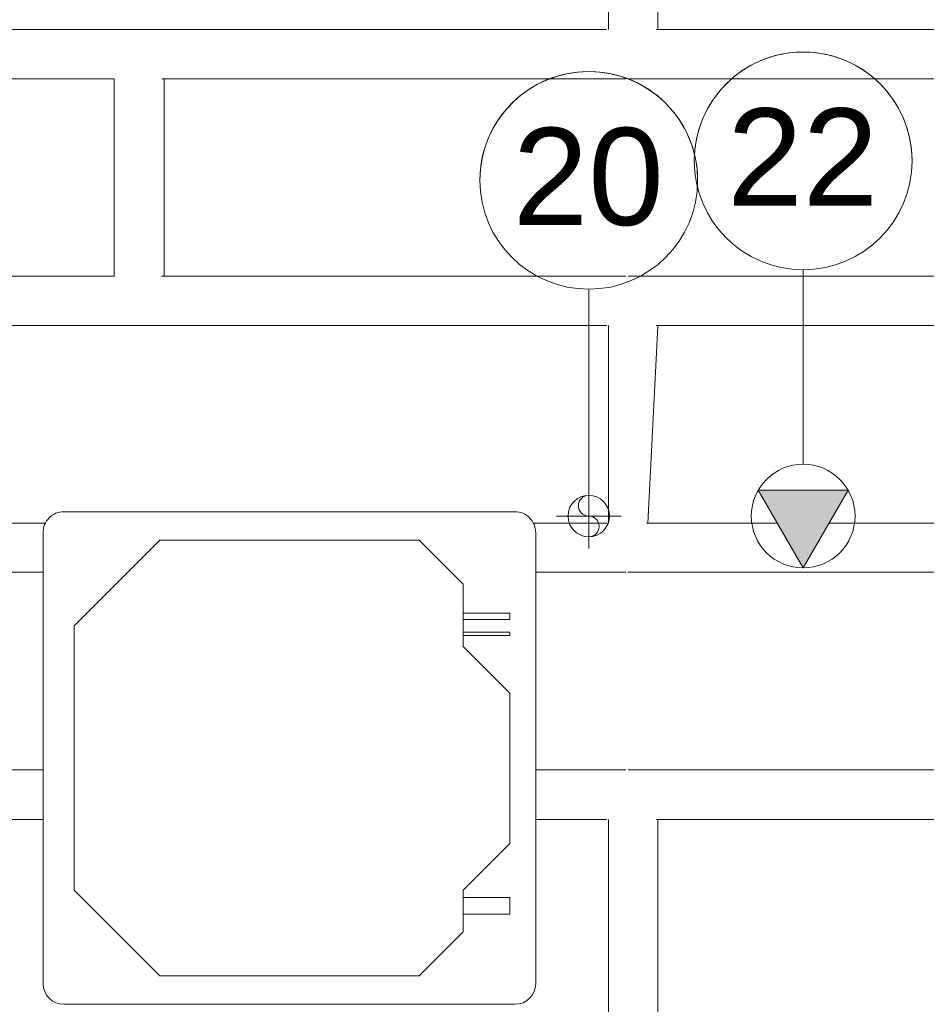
# Model space of a CAD drawing. Header units: metres. Extents: x 2.9 to 42.3, y -72.9 to -49.3.
# Tile 138 of 256: x 7 to 8.8, y -53.3 to -51.4. Entities that reach past the tile are written whole.
import ezdxf

# ---------------------------------------------------------------- set-up
doc = ezdxf.new("R2010")
doc.units = ezdxf.units.M
doc.linetypes.add('Oculto 1_5', pattern=[0.0022, 0.0015, -0.0007000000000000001])
for name, color, linetype, lineweight in [('A-DETL', 7, 'Oculto 1_5', 18), ('A-FLOR-PATT', 7, 'Continuous', 18), ('M-EQPM', 7, 'Continuous', 18), ('M-MNTG', 7, 'Continuous', 18)]:
    doc.layers.add(name, color=color, linetype=linetype, lineweight=lineweight)
doc.layers.add('M-MNTG-IDEN', color=1, linetype='Continuous', lineweight=9, true_color=0xff0000)
doc.styles.add('Arial_1', font='arial.ttf', dxfattribs={"height": 0.1874999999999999})

# ---------------------------------------------------------------- blocks, each defined once
blk = doc.blocks.new('4 GRE - ESCOLA DE CINEMA E AUDIOVISUAL CINE REX R07_rvt-1-2PAV')
at = {"layer": 'A-FLOR-PATT', "true_color": 0xededed}
h = blk.add_hatch(dxfattribs=at)
h.set_pattern_fill('FP_3', style=0, pattern_type=2)
h.set_pattern_definition([(90, (21.612, -62.872), (-1.905, 1.905), [0.381, -1.524]), (0, (21.612, -62.49100000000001), (1.905, 1.905), [1.81, -0.09525]), (270, (23.422, -62.49100000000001), (1.905, -1.905), [0.381, -1.524]), (180, (23.422, -62.872), (-1.905, -1.905), [1.81, -0.09525]), (0, (21.555, -62.395), (1.905, 1.905), [0.9144, -0.9906]), (90, (22.469, -62.395), (-1.905, 1.905), [0.381, -1.524]), (180, (22.469, -62.014), (-1.905, -1.905), [0.9144, -0.9906]), (180, (23.46, -62.395), (-1.905, -1.905), [0.89535, -1.01]), (90, (22.565, -62.395), (-1.905, 1.905), [0.381, -1.524]), (0, (22.565, -62.014), (1.905, 1.905), [0.89535, -1.01]), (0, (21.593, -61.919), (1.905, 1.905), [1.829, -0.0762]), (90, (23.422, -61.919), (-1.905, 1.905), [0.381, -1.524]), (180, (23.422, -61.538), (-1.905, -1.905), [1.81, -0.09525]), (267.138, (21.612, -61.538), (1.90474424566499, 36.19504142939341), [0.38148, -37.766]), (90, (22.565, -61.443), (-1.905, 1.905), [0.381, -1.524]), (180, (23.46, -61.443), (-1.905, -1.905), [0.89535, -1.01]), (90, (22.469, -61.443), (-1.905, 1.905), [0.381, -1.524]), (0, (21.555, -61.443), (1.905, 1.905), [0.9144, -0.9906]), (0, (22.565, -61.062), (1.905, 1.905), [0.89535, -1.01]), (180, (22.469, -61.062), (-1.905, -1.905), [0.9144, -0.9906])])
h.paths.add_polyline_path([(10.09251112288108, -54.36544595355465), (10.09251112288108, -53.09342525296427), (9.799787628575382, -53.09342525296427), (9.799787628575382, -53.35842525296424), (9.679787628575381, -53.35842525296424), (9.679787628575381, -53.34842525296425), (9.649787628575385, -53.34842525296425), (9.649787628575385, -51.07154163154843), (5.517339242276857, -51.07154163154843), (5.517339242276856, -54.34154163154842), (9.649787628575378, -54.34154163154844), (9.649787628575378, -54.20842525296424), (9.679787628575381, -54.20842525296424), (9.679787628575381, -54.19842525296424), (9.79978762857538, -54.19842525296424), (9.79978762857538, -54.36544595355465)])
h.paths.add_polyline_path([(11.39978762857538, -54.36544595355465), (11.39978762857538, -54.34154163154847), (11.73959770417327, -54.34154163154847), (11.74032107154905, -54.19690728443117), (11.94032107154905, -54.19692227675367), (11.94032107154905, -54.34154163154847), (15.34399770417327, -54.34154163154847), (15.34399770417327, -54.19690728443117), (15.54532107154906, -54.19692227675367), (15.54532107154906, -54.34154163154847), (18.85850015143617, -54.34154163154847), (18.85850015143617, -54.19690728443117), (18.90848821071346, -54.19690728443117), (18.90848821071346, -54.17544595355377), (18.93848821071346, -54.17544595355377), (18.93848821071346, -54.16544595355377), (19.05848821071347, -54.16544595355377), (19.05848821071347, -53.32544595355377), (18.93848821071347, -53.32544595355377), (18.93848821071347, -53.31544595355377), (18.90848821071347, -53.31544595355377), (18.90848821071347, -53.09342525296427), (14.97848821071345, -53.09342525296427), (14.97848821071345, -52.97342525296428), (14.98848821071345, -52.97342525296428), (14.98848821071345, -52.94342525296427), (14.12848821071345, -52.94342525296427), (14.12848821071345, -52.97342525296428), (14.13848821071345, -52.97342525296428), (14.13848821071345, -53.09342525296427), (13.68399770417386, -53.09342525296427), (13.68399770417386, -52.97342525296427), (13.69399770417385, -52.97342525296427), (13.69399770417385, -52.94342525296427), (12.83399770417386, -52.94342525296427), (12.83399770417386, -52.97342525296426), (12.84399770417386, -52.97342525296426), (12.84399770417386, -53.09342525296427), (10.19251112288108, -53.09342525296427), (10.19251112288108, -54.36544595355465), (10.27060759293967, -54.36544595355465)])
h.paths.add_polyline_path([(9.663255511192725, -53.41342525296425), (9.649787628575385, -53.41342525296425), (9.649787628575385, -53.35842525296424), (9.663255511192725, -53.35842525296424)])
h.paths.add_polyline_path([(7.134489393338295, -53.3193834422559), (7.124136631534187, -53.31802047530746), (7.114489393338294, -53.31402445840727), (7.106205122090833, -53.30766771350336), (7.099848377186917, -53.29938344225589), (7.095852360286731, -53.28973620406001), (7.094489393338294, -53.2793834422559), (7.094489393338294, -52.4093834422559), (7.095852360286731, -52.39903068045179), (7.099848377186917, -52.3893834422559), (7.106205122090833, -52.38109917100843), (7.114489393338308, -52.37474242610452), (7.124136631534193, -52.37074640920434), (7.134489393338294, -52.3693834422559), (8.004489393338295, -52.3693834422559), (8.014842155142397, -52.37074640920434), (8.024489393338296, -52.37474242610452), (8.032773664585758, -52.38109917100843), (8.039130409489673, -52.3893834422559), (8.043126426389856, -52.39903068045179), (8.044489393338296, -52.4093834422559), (8.044489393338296, -53.2793834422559), (8.043126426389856, -53.28973620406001), (8.039130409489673, -53.29938344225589), (8.032773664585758, -53.30766771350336), (8.024489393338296, -53.31402445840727), (8.01484215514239, -53.31802047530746), (8.004489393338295, -53.3193834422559), (7.80644507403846, -53.3193834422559)])
h.paths.add_polyline_path([(9.372753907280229, -52.91235199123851), (9.372753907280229, -52.65835199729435), (9.476753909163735, -52.65835199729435), (9.476753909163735, -52.7335106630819), (9.563853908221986, -52.7335106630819), (9.563853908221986, -52.8335106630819), (9.476753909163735, -52.8335106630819), (9.476753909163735, -52.91235199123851), (9.392753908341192, -52.91235199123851)])
h.paths.add_polyline_path([(8.560334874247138, -52.47770567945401), (8.473732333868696, -52.32770567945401), (8.646937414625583, -52.32770567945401), (8.595395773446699, -52.41697842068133)])
blk = doc.blocks.new('Ponto de força - PONTO DE FORÇA - EQUIPAMENTO-V59-2PAV')
at = {"layer": 'M-MNTG', "linetype": 'Oculto 1_5', "true_color": 0xff0000}
blk.add_hatch(color=1, dxfattribs=at).paths.add_polyline_path([(-1.732587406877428e-14, -0.1000000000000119), (0.08660254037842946, 0.04999999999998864), (-0.08660254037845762, 0.04999999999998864), (-0.05850330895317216, 0.001330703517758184)])
at = {"layer": 'M-MNTG'}
for p, q in [((0.08660254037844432, 0.0500000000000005), (-0.08660254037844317, 0.05000000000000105)), ((-0.08660254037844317, 0.05000000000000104), (-1.590461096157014e-15, -0.09999999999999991)), ((-1.590461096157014e-15, -0.09999999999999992), (0.08660254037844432, 0.0500000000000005))]:
    blk.add_line(p, q, dxfattribs=at)
blk.add_circle((0, 1.267766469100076e-18), 0.1000000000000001, dxfattribs=at)
blk = doc.blocks.new('Ponto de dreno - PONTO DE DRENO-878181-2PAV')
at = {"layer": 'M-MNTG'}
for p, q in [((5.218428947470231e-16, -0.0625), (6.605814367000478e-16, 0.0625)), ((3.229693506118e-17, 0.02), (0, 0)), ((-0.06249999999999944, 2.409535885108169e-18), (0.06250000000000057, 2.44887201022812e-18))]:
    blk.add_line(p, q, dxfattribs=at)
blk.add_circle((5.583533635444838e-16, 2.429205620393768e-18), 0.04000000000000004, dxfattribs=at)
for centre, radius, start, end in [((5.583533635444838e-16, 0.02000000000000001), 0.01999999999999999, 89.99999999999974, 269.9999999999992), ((0, -0.02), 0.02000000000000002, 270.0000000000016, 90.00000000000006)]:
    blk.add_arc(centre, radius, start, end, dxfattribs=at)
blk = doc.blocks.new('V8 K7 4V 2_8-8_0kW - MIH45Q4HN18-944312-2PAV')
at = {"layer": 'A-DETL', "color": 1, "true_color": 0xff0000}
for p, q in [((0.4250000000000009, 0.2424751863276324), (0.4250000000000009, 0.2425833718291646)), ((0.4250000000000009, 0.2362333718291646), (0.4250000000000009, 0.2363415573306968))]:
    blk.add_line(p, q, dxfattribs=at)
at = {"layer": 'M-EQPM', "color": 1, "true_color": 0xff0000}
for p, q in [((0.4349999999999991, 0.4749999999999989), (-0.4350000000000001, 0.4749999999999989)), ((-0.4750000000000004, 0.4349999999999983), (-0.4750000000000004, -0.4349999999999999)), ((-0.2499999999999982, 0.4199999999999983), (-0.4149999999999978, 0.254999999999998)), ((-0.4149999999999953, 0.2549999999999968), (-0.2499999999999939, 0.4199999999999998)), ((0.2500000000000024, 0.4199999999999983), (-0.2499999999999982, 0.4199999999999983)), ((-0.2499999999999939, 0.4199999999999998), (0.2500000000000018, 0.4199999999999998)), ((0.3350000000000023, 0.3349999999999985), (0.2500000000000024, 0.4199999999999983)), ((0.2500000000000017, 0.4199999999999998), (0.3350000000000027, 0.3349999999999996)), ((0.4749999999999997, -0.4350000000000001), (0.4749999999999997, 0.4349999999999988)), ((0.3350000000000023, 0.2149999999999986), (0.3350000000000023, 0.3349999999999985)), ((0.3350000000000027, 0.3349999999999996), (0.3350000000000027, 0.2149999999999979)), ((0.4249999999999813, 0.2795608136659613), (0.3349999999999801, 0.2795608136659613)), ((0.3349999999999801, 0.2668608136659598), (0.4249999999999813, 0.2668608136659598)), ((0.4250000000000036, 0.2668608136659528), (0.4250000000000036, 0.2795608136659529)), ((-0.4149999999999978, 0.254999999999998), (-0.4149999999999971, -0.2550000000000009)), ((-0.4150000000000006, -0.255000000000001), (-0.4149999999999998, 0.2549999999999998)), ((0.4249999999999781, 0.2425833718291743), (0.3349999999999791, 0.2425833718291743)), ((0.3349999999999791, 0.2362333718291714), (0.4249999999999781, 0.2362333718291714)), ((0.4250000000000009, 0.2362333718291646), (0.4250000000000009, 0.2425833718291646)), ((0.4250000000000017, 0.1250000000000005), (0.3350000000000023, 0.2149999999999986)), ((0.3350000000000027, 0.2149999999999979), (0.4250000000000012, 0.1250000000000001)), ((0.4250000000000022, -0.1649999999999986), (0.4250000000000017, 0.1250000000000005)), ((0.4250000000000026, 0.1250000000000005), (0.4250000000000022, -0.1649999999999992)), ((0.3350000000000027, -0.2549999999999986), (0.4250000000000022, -0.1649999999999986)), ((0.4250000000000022, -0.1649999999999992), (0.335000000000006, -0.2549999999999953)), ((-0.4149999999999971, -0.2550000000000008), (-0.2499999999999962, -0.4200000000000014)), ((-0.2499999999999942, -0.4200000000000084), (-0.4149999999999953, -0.254999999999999)), ((0.3350000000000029, -0.3349999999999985), (0.3350000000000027, -0.2549999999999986)), ((0.335000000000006, -0.2549999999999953), (0.3350000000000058, -0.3350000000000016)), ((0.4249999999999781, -0.2689999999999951), (0.3349999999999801, -0.2689999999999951)), ((0.4250000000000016, -0.3010000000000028), (0.4250000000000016, -0.2690000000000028)), ((0.3349999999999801, -0.3009999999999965), (0.4249999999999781, -0.3009999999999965)), ((0.250000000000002, -0.4199999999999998), (0.3350000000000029, -0.3349999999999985)), ((0.3349999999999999, -0.3350000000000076), (0.2499999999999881, -0.4200000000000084)), ((-0.2499999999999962, -0.4200000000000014), (0.250000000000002, -0.4199999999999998)), ((0.2499999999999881, -0.4200000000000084), (-0.2499999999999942, -0.4200000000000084)), ((-0.4349999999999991, -0.4750000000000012), (0.4349999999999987, -0.475000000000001))]:
    blk.add_line(p, q, dxfattribs=at)
for centre, radius, start, end in [((-0.4349999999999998, 0.4349999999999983), 0.04000000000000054, 89.99999999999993, 180.0000000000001), ((0.4349999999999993, 0.4349999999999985), 0.0400000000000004, 359.9999999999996, 90.00000000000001), ((-0.4349999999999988, -0.4349999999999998), 0.04000000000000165, 179.9999999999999, 269.999999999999), ((0.4349999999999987, -0.4350000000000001), 0.0400000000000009, 269.9999999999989, 359.9999999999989)]:
    blk.add_arc(centre, radius, start, end, dxfattribs=at)
blk = doc.blocks.new('M_Identificador de auxiliar MEP_BTS - Em caixas-891259-2PAV')
at = {"layer": 'M-MNTG-IDEN'}
blk.add_circle((4.520956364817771e-18, 3.243388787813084e-23), 0.002800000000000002, dxfattribs=at)
for centre, start, end in [((4.758693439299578e-18, 5.839239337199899e-20), 359.9999999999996, 179.9999999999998), ((4.758693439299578e-18, 8.515079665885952e-19), 179.9999999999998, 359.9999999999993)]:
    blk.add_arc(centre, 0.002800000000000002, start, end, dxfattribs=at)

msp = doc.modelspace()

# ---------------------------------------------------------------- linework, layer by layer
at = {"layer": 'M-MNTG-IDEN'}
for p, q in [((8.560334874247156, -52.27770567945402), (8.560334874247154, -51.90270567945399)), ((8.146831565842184, -52.31520567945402), (8.146831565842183, -51.940205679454))]:
    msp.add_line(p, q, dxfattribs=at)

# ---------------------------------------------------------------- block references
at = {"lineweight": 5}
msp.add_blockref('4 GRE - ESCOLA DE CINEMA E AUDIOVISUAL CINE REX R07_rvt-1-2PAV', (0, 0), dxfattribs=at)
at = {"layer": 'A-DETL', "color": 1, "true_color": 0xff0000}
msp.add_blockref('V8 K7 4V 2_8-8_0kW - MIH45Q4HN18-944312-2PAV', (7.569489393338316, -52.8443834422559), dxfattribs=at)
at = {"layer": 'M-MNTG'}
for name, p in [('Ponto de força - PONTO DE FORÇA - EQUIPAMENTO-V59-2PAV', (8.560334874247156, -52.37770567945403)), ('Ponto de dreno - PONTO DE DRENO-878181-2PAV', (8.146831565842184, -52.37770567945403))]:
    msp.add_blockref(name, p, dxfattribs=at)
at = {"layer": 'M-MNTG-IDEN', "xscale": 74.99999999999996, "yscale": 74.99999999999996, "zscale": 74.99999999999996}
for p in [(8.560334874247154, -51.692705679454), (8.146831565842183, -51.730205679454)]:
    msp.add_blockref('M_Identificador de auxiliar MEP_BTS - Em caixas-891259-2PAV', p, dxfattribs=at)

# ---------------------------------------------------------------- texts
at = {"layer": 'M-MNTG-IDEN', "color": 7, "char_height": 0.1874999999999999, "width": 0.3487340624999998, "attachment_point": 1, "style": 'Arial_1'}
for s, insert in [('22', (8.413794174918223, -51.59149294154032)), ('20', (8.000290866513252, -51.62899294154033))]:
    msp.add_mtext(s, dxfattribs=dict(at, insert=insert))

doc.saveas('drawing.dxf')
